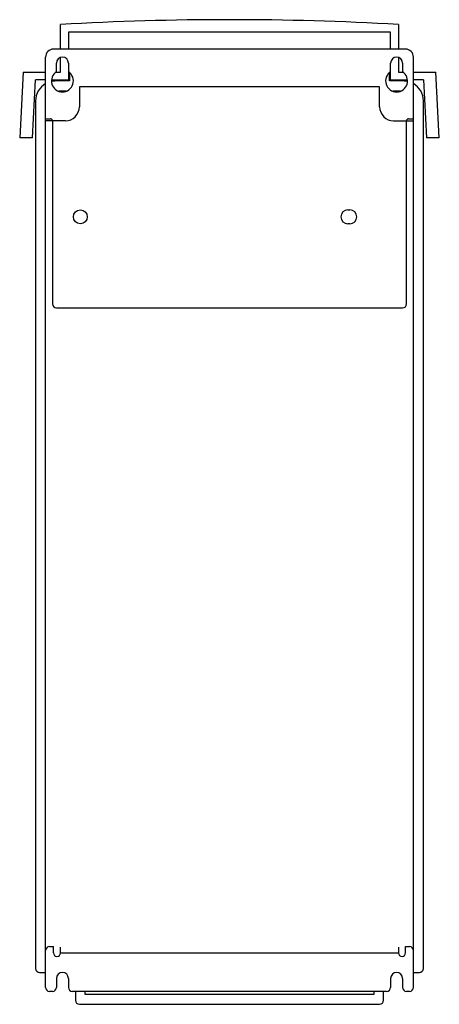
# Model space of a CAD drawing. Header units: millimetres. Extents: x 100 to 311, y 38 to 533.
import ezdxf

# ---------------------------------------------------------------- set-up
doc = ezdxf.new("R2010")
doc.units = ezdxf.units.MM
doc.header["$LTSCALE"] = 37.377611
doc.layers.get('0').update_dxf_attribs({"linetype": 'CONTINUOUS'})

msp = doc.modelspace()

# ---------------------------------------------------------------- linework, layer by layer
at = {"color": 7, "linetype": 'Continuous'}
for p, q in [((120.53, 518.25), (120.53, 530.64)), ((290.53, 530.64), (290.53, 518.25)), ((124.53, 526.86), (124.53, 518.25)), ((195.53, 526.86), (124.53, 526.86)), ((195.53, 526.86), (195.53, 526.92)), ((195.53, 526.92), (215.53, 526.92)), ((215.53, 526.86), (215.53, 526.92)), ((286.53, 526.86), (215.53, 526.86)), ((286.53, 518.25), (286.53, 526.86)), ((294.03, 518.25), (117.03, 518.25)), ((113.03, 46.75), (113.03, 514.25)), ((118.53, 506.86), (118.53, 511.25)), ((120.53, 506.75), (120.53, 514.05)), ((124.53, 511.25), (124.53, 502.75)), ((286.53, 502.75), (286.53, 511.25)), ((290.53, 514.05), (290.53, 506.75)), ((292.53, 511.25), (292.53, 506.86)), ((298.03, 46.75), (298.03, 514.25)), ((101.75, 506.75), (100.02, 473.75)), ((101.75, 506.75), (113.03, 506.75)), ((118.43, 506.75), (120.53, 506.75)), ((125.03, 506.3), (125.03, 502.25)), ((286.03, 502.25), (286.03, 506.32)), ((290.53, 506.75), (292.63, 506.75)), ((298.03, 506.75), (309.3, 506.75)), ((311.03, 473.75), (309.3, 506.75)), ((106.53, 473.75), (108.05, 502.75)), ((113.03, 502.75), (108.05, 502.75)), ((116.15, 502.75), (125.03, 502.75)), ((125.03, 502.25), (118.03, 502.25)), ((286.03, 502.75), (294.85, 502.75)), ((293.03, 502.25), (286.03, 502.25)), ((303, 502.75), (298.03, 502.75)), ((303, 502.75), (304.52, 473.75)), ((119.73, 497.25), (123.53, 497.25)), ((121.46, 496.8), (121.17, 496.79)), ((130.03, 499.25), (130.03, 489.25)), ((281.03, 499.25), (130.03, 499.25)), ((281.03, 489.25), (281.03, 499.25)), ((287.73, 497.25), (291.53, 497.25)), ((289.49, 496.81), (289.03, 496.83)), ((108.03, 492.25), (108.03, 56.25)), ((303.03, 56.25), (303.03, 492.25)), ((113.03, 483.25), (115.53, 483.25)), ((123.03, 482.25), (113.03, 482.25)), ((116.53, 482.25), (116.53, 390.25)), ((288.03, 482.25), (298.03, 482.25)), ((294.53, 390.25), (294.53, 482.25)), ((295.53, 483.25), (298.03, 483.25)), ((106.53, 473.75), (100.02, 473.75)), ((311.03, 473.75), (304.52, 473.75)), ((265.03, 437.5), (266.03, 437.5)), ((266.03, 430.5), (265.03, 430.5)), ((118.53, 388.25), (292.53, 388.25)), ((115.03, 67.25), (117.03, 67.25)), ((117.03, 64.09), (117.03, 67.25)), ((120.53, 64.09), (120.53, 66.91)), ((290.53, 66.91), (290.53, 64.09)), ((294.03, 67.25), (296.03, 67.25)), ((294.03, 64.09), (294.03, 67.25)), ((120.53, 64.09), (290.53, 64.09)), ((110.03, 54.25), (113.03, 54.25)), ((118.53, 51.25), (118.53, 46.75)), ((124.53, 51.25), (124.53, 46.75)), ((286.53, 51.25), (286.53, 46.75)), ((292.53, 51.25), (292.53, 46.75)), ((298.03, 54.25), (301.03, 54.25)), ((116.53, 44.75), (115.03, 44.75)), ((284.53, 44.75), (126.53, 44.75)), ((128.03, 44.75), (128.03, 40.25)), ((133.03, 43.25), (133.03, 44.75)), ((278.03, 44.75), (278.03, 43.25)), ((283.03, 40.25), (283.03, 44.75)), ((296.03, 44.75), (294.53, 44.75)), ((278.03, 43.25), (133.03, 43.25)), ((130.03, 38.25), (281.03, 38.25))]:
    msp.add_line(p, q, dxfattribs=at)
msp.add_circle((130.53, 434), 3.5, dxfattribs=at)
for centre, radius, start, end in [((205.53, -968.45), 1501.5, 86.75475, 93.24525), ((117.03, 514.25), 4, 90, 180), ((294.03, 514.25), 4, 0, 90), ((121.53, 511.25), 3, 0, 180), ((289.53, 511.25), 3, 0, 180), ((121.53, 502.25), 5.5, 123.0557, 56.9443), ((289.53, 502.25), 5.5, 123.0557, 56.9443), ((118.03, 492.25), 10, 120.0036, 180), ((118.03, 492.25), 10, 90, 101.3006), ((293.03, 492.25), 10, 78.4271, 90), ((293.03, 492.25), 10, 0, 59.9962), ((123.03, 489.25), 7, 270, 360), ((288.03, 489.25), 7, 180, 270), ((115.53, 482.25), 1, 0, 90), ((295.53, 482.25), 1, 90, 180), ((265.03, 434), 3.5, 90, 270), ((266.03, 434), 3.5, 270, 90), ((118.53, 390.25), 2, 180, 270), ((292.53, 390.25), 2, 270, 360), ((115.03, 65.25), 2, 90, 180), ((296.03, 65.25), 2, 0, 90), ((118.78, 64.09), 1.75, 180, 360), ((292.28, 64.09), 1.75, 180, 360), ((110.03, 56.25), 2, 180, 270), ((301.03, 56.25), 2, 270, 360), ((121.53, 51.25), 3, 0, 180), ((289.53, 51.25), 3, 0, 180), ((115.03, 46.75), 2, 180, 270), ((116.53, 46.75), 2, 270, 360), ((126.53, 46.75), 2, 180, 270), ((284.53, 46.75), 2, 270, 360), ((294.53, 46.75), 2, 180, 270), ((296.03, 46.75), 2, 270, 360), ((130.03, 40.25), 2, 180, 270), ((281.03, 40.25), 2, 270, 360)]:
    msp.add_arc(centre, radius, start, end, dxfattribs=at)

doc.saveas('drawing.dxf')
